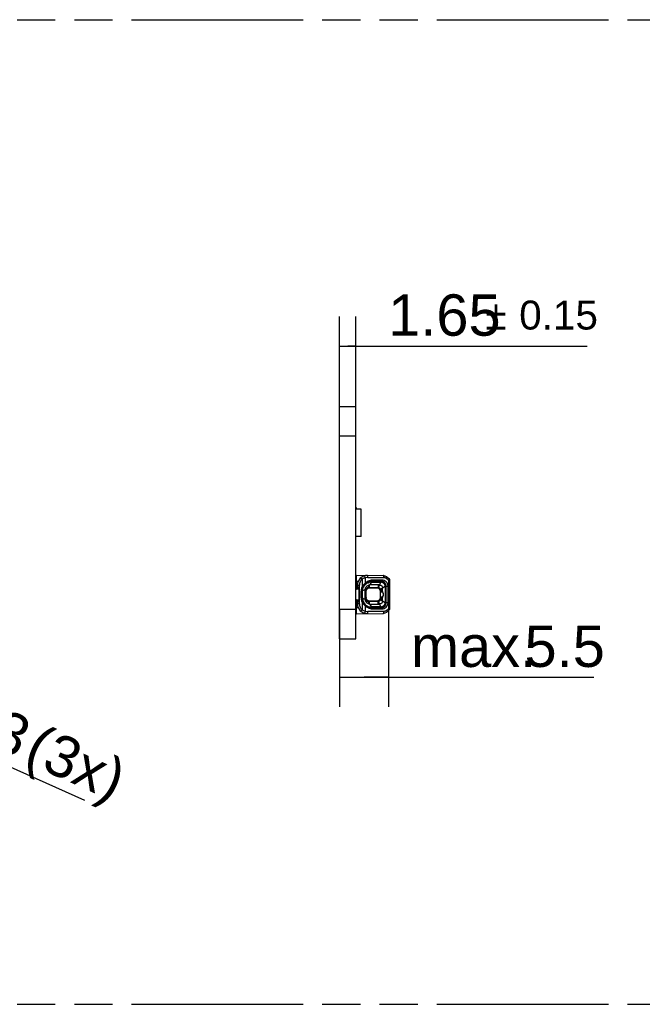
# Model space of a CAD drawing. Header units: millimetres. Extents: x 0 to 210, y 0 to 297.
# Tile 7 of 17: x 106 to 138, y 133 to 183. Entities that reach past the tile are written whole.
import ezdxf

# ---------------------------------------------------------------- set-up
doc = ezdxf.new("R2010")
doc.units = ezdxf.units.MM
doc.header["$LTSCALE"] = 19.36
doc.linetypes.add('PHANTOM', pattern=[0.8, 0.45, -0.05, 0.1, -0.05, 0.1, -0.05])
doc.layers.get('0').update_dxf_attribs({"linetype": 'CONTINUOUS'})
doc.layers.add('DEFAULT_3', color=7, linetype='PHANTOM')
doc.layers.add('Z_DIM_2D', color=7, linetype='CONTINUOUS')
doc.styles.add('TEXTSTYLE_3', font='helveticaneueltw1g-ltcn.otf')
doc.styles.add('TEXTSTYLE_4', font='gdt', dxfattribs={"width": 0.7})
doc.dimstyles.new('DIMSTYLE_3', dxfattribs={"dimtxt": 2.1, "dimasz": 3.5, "dimexe": 1.5, "dimexo": 0, "dimgap": 0.525, "dimtad": 1, "dimdec": 3, "dimlfac": 2, "dimdsep": 46, "dimtxsty": 'TEXTSTYLE_3', "dimblk": '_FILLED', "dimblk1": '_FILLED', "dimblk2": '_FILLED', "dimcen": 0.09, "dimclrt": 5, "dimadec": 3, "dimazin": 2, "dimtp": 0.1, "dimtm": 0.1, "dimtfac": 1, "dimtdec": 3, "dimtofl": 0, "dimtmove": 0, "dimatfit": 3, "dimldrblk": '_FILLED', "dimfxl": 0, "dimtolj": 1, "dimarcsym": 0})
doc.dimstyles.new('DIMSTYLE_5', dxfattribs={"dimtxt": 2.1, "dimasz": 3.5, "dimexe": 1.5, "dimexo": 0, "dimtad": 1, "dimdec": 3, "dimlfac": 2, "dimdsep": 46, "dimtxsty": 'TEXTSTYLE_3', "dimblk": '_FILLED', "dimblk1": '_FILLED', "dimblk2": '_FILLED', "dimcen": 0.09, "dimclrt": 5, "dimadec": 3, "dimazin": 2, "dimtp": 0.1, "dimtm": 0.1, "dimtfac": 1, "dimtdec": 3, "dimtofl": 0, "dimtmove": 0, "dimatfit": 1, "dimldrblk": '_FILLED', "dimfxl": 0, "dimtolj": 1, "dimarcsym": 0})
doc.dimstyles.new('DIMSTYLE_6', dxfattribs={"dimtxt": 2.1, "dimasz": 3.5, "dimexe": 1.5, "dimexo": 0, "dimgap": 0.525, "dimtad": 1, "dimdec": 3, "dimlfac": 2, "dimdsep": 46, "dimtxsty": 'TEXTSTYLE_3', "dimblk": '_FILLED', "dimblk1": '_FILLED', "dimblk2": '_FILLED', "dimcen": 0.09, "dimclrt": 5, "dimadec": 3, "dimazin": 2, "dimtol": 1, "dimtp": 0.15, "dimtm": 0.15, "dimtfac": 1, "dimtdec": 3, "dimtofl": 0, "dimtmove": 0, "dimatfit": 3, "dimldrblk": '_FILLED', "dimfxl": 0, "dimtolj": 1, "dimarcsym": 0})

# ---------------------------------------------------------------- blocks, each defined once
blk = doc.blocks.new('_OPEN')
at = {"color": 0, "linetype": 'ByBlock'}
for p, q in [((0, 0), (-1, 0.125)), ((-1, -0.125), (0, 0)), ((-1, 0), (0, 0))]:
    blk.add_line(p, q, dxfattribs=at)
blk = doc.blocks.new('*D11')
at = {"layer": 'Z_DIM_2D', "color": 2, "linetype": 'Continuous', "transparency": 16777216}
blk.add_line((89.255, 152.202), (109.694, 143.046), dxfattribs=at)
at = {"layer": 'Z_DIM_2D', "color": 2, "linetype": 'Continuous', "transparency": 16777216, "xscale": 3.5, "yscale": 3.5, "zscale": 3.5, "rotation": 155.8683021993}
blk.add_blockref('_OPEN', (89.255, 152.202), dxfattribs=at)
at = {"layer": 'Z_DIM_2D', "color": 5, "linetype": 'Continuous', "transparency": 16777216}
for s, style, p in [('n', 'TEXTSTYLE_4', (100.023, 147.953)), ('4.3', 'TEXTSTYLE_3', (102.578, 146.809)), (' (3x)', 'TEXTSTYLE_3', (105.796, 145.367))]:
    blk.add_text(s, height=2.1, rotation=-24.1317, dxfattribs=dict(at, style=style)).set_placement(p)
blk = doc.blocks.new('_FILLED')
at = {"color": 0, "linetype": 'ByBlock'}
blk.add_solid([(0, 0), (-1, 0.125), (-1, -0.125)], dxfattribs=at)
blk = doc.blocks.new('*D12')
at = {"layer": 'Z_DIM_2D', "color": 2, "linetype": 'Continuous', "transparency": 16777216}
for p, q in [((122.64, 163.041), (122.64, 167.606)), ((123.465, 163.041), (123.465, 167.606)), ((122.64, 166.106), (123.053, 166.106)), ((123.465, 166.106), (123.053, 166.106)), ((123.053, 166.106), (135.208, 166.106))]:
    blk.add_line(p, q, dxfattribs=at)
at = {"layer": 'Z_DIM_2D', "color": 5, "linetype": 'Continuous', "transparency": 16777216}
for s, height, style, p in [('1.65', 2.1, 'TEXTSTYLE_3', (125.101, 166.631)), ('`', 1.47, 'TEXTSTYLE_4', (130.037, 166.946)), ('0.15', 1.47, 'TEXTSTYLE_3', (131.752, 166.946))]:
    blk.add_text(s, height=height, dxfattribs=dict(at, style=style)).set_placement(p)
blk = doc.blocks.new('_NONE')
blk = doc.blocks.new('*D13')
at = {"layer": 'Z_DIM_2D', "color": 2, "linetype": 'Continuous', "transparency": 16777216}
for p, q in [((122.64, 152.741), (122.64, 147.786)), ((125.124, 152.784), (125.124, 147.786)), ((122.64, 149.286), (123.882, 149.286)), ((125.124, 149.286), (123.882, 149.286)), ((123.882, 149.286), (135.548, 149.286))]:
    blk.add_line(p, q, dxfattribs=at)
at = {"layer": 'Z_DIM_2D', "color": 5, "linetype": 'Continuous', "transparency": 16777216, "style": 'TEXTSTYLE_3'}
for s, p in [('5.5', (132.022, 149.811)), ('max. ', (126.255, 149.811))]:
    blk.add_text(s, height=2.1, dxfattribs=at).set_placement(p)

msp = doc.modelspace()

# ---------------------------------------------------------------- linework, layer by layer
at = {"color": 7, "linetype": 'Continuous'}
for p, q in [((122.64017, 151.24135), (122.64017, 163.04135)), ((122.64017, 163.04135), (123.46517, 163.04135)), ((123.46517, 151.24135), (123.46517, 163.04135)), ((122.64017, 161.54135), (123.46517, 161.54135)), ((123.47517, 157.9023), (123.46517, 157.9023)), ((123.72617, 157.82885), (123.46517, 157.82885)), ((123.47517, 157.9023), (123.47517, 157.82885)), ((123.72617, 156.42885), (123.72617, 157.82885)), ((123.72617, 156.42885), (123.46517, 156.42885)), ((123.49017, 154.09135), (123.46517, 154.09135)), ((123.49017, 154.46635), (124.84344, 154.45454)), ((123.49017, 153.75385), (123.49017, 154.46635)), ((123.93189, 154.02867), (123.94753, 154.06596)), ((124.74008, 154.17135), (124.29019, 154.17278)), ((124.72345, 154.16695), (124.29019, 154.16695)), ((124.79093, 154.22262), (124.33974, 154.22398)), ((125.19017, 152.78353), (125.19017, 154.1992)), ((123.54017, 153.80385), (123.46517, 153.72885)), ((123.51517, 153.77885), (123.61517, 153.77885)), ((123.54017, 153.96154), (123.54017, 153.84288)), ((123.62767, 153.84135), (123.54017, 153.84288)), ((123.61517, 153.80385), (123.54017, 153.80385)), ((123.61517, 153.80385), (123.61517, 153.17885)), ((123.62767, 153.84135), (123.62767, 153.14135)), ((123.73109, 153.31635), (123.73109, 153.66635)), ((123.78232, 153.66635), (123.78232, 153.31635)), ((123.78981, 153.66635), (123.78981, 153.31635)), ((123.98167, 153.63833), (123.96756, 153.73716)), ((123.98167, 153.34439), (123.98167, 153.63833)), ((124.09273, 153.84992), (124.18071, 153.83735)), ((124.18071, 153.83735), (124.49962, 153.83735)), ((124.69867, 153.63832), (124.69867, 153.34439)), ((124.99071, 153.08683), (124.99071, 153.89587)), ((124.99419, 153.06634), (124.99419, 153.91635)), ((125.09691, 153.06622), (125.09691, 153.91627)), ((123.46517, 153.25385), (123.54017, 153.17885)), ((123.49017, 152.51635), (123.49017, 153.22885)), ((123.61517, 153.20385), (123.51517, 153.20385)), ((123.54017, 153.17885), (123.61517, 153.17885)), ((123.54017, 153.13983), (123.62767, 153.14135)), ((123.54017, 153.13983), (123.54017, 153.02117)), ((124.49963, 153.14535), (124.18069, 153.14535)), ((125.09691, 153.06622), (124.99409, 153.06632)), ((122.64017, 152.74135), (123.46517, 152.74135)), ((123.46517, 152.89135), (123.49017, 152.89135)), ((123.49017, 152.51635), (124.84344, 152.52816)), ((123.94734, 152.91639), (123.93168, 152.95376)), ((124.29018, 152.81576), (124.72345, 152.81576)), ((124.29019, 152.80991), (124.34028, 152.75874)), ((124.29024, 152.80993), (124.74, 152.81136)), ((124.34028, 152.75874), (124.79117, 152.76009)), ((124.79117, 152.76009), (124.74005, 152.81139)), ((122.64017, 151.24135), (123.46517, 151.24135))]:
    msp.add_line(p, q, dxfattribs=at)
at = {"color": 9, "linetype": 'Continuous'}
for p, q in [((123.49017, 154.05385), (123.46517, 154.05385)), ((123.49017, 154.16634), (123.58368, 154.16553)), ((123.77794, 154.26358), (123.77813, 153.88856)), ((123.94853, 154.06496), (123.94853, 154.34122)), ((124.07785, 154.36152), (124.87677, 154.35455)), ((124.25889, 154.12291), (124.15378, 153.97692)), ((124.25518, 154.13519), (124.25889, 154.12291)), ((124.29019, 154.17278), (124.29017, 154.12456)), ((124.29017, 154.12456), (124.72345, 154.12456)), ((124.33974, 154.22398), (124.29018, 154.17279)), ((124.66278, 153.97284), (124.72345, 154.12456)), ((124.72345, 154.16695), (124.72345, 154.12456)), ((124.74016, 154.16697), (124.74008, 154.17135)), ((124.74009, 154.17132), (124.79093, 154.22262)), ((124.7558, 154.16649), (124.74016, 154.16697)), ((125.12437, 154.1992), (125.19017, 154.1992)), ((125.12437, 154.1992), (125.12437, 152.78354)), ((123.54017, 153.96154), (123.64017, 153.96154)), ((123.64017, 153.02118), (123.64017, 153.96154)), ((123.73109, 153.66635), (123.80658, 153.66635)), ((123.80658, 153.66636), (123.80675, 153.67459)), ((123.80658, 153.31636), (123.80658, 153.66636)), ((123.91738, 153.72996), (123.80669, 153.67461)), ((123.91738, 153.72996), (123.91738, 153.25278)), ((123.96756, 153.24734), (123.96756, 153.73716)), ((124.15377, 153.84986), (124.15379, 153.97692)), ((124.15377, 153.84986), (124.58718, 153.84986)), ((124.58719, 153.97692), (124.15378, 153.97692)), ((124.49962, 153.83735), (124.58718, 153.84986)), ((124.58719, 153.97692), (124.58718, 153.84986)), ((124.71158, 153.72868), (124.69867, 153.63832)), ((124.81703, 153.72869), (124.71158, 153.72868)), ((124.71158, 153.72868), (124.71158, 153.70141)), ((124.95552, 153.89588), (124.81212, 153.81114)), ((124.81703, 153.64234), (124.81703, 153.72868)), ((124.99071, 153.89588), (124.95552, 153.89588)), ((124.95552, 153.89588), (124.95552, 153.08683)), ((124.9941, 153.91635), (125.09691, 153.91627)), ((123.64017, 153.02117), (123.54017, 153.02117)), ((123.73109, 153.31635), (123.80658, 153.31635)), ((123.77821, 153.09438), (123.77781, 152.71923)), ((123.80669, 153.30809), (123.91738, 153.25278)), ((124.18069, 153.14535), (124.0927, 153.13279)), ((124.58718, 153.13285), (124.15378, 153.13285)), ((124.15378, 153.00579), (124.15378, 153.13285)), ((124.15378, 153.00579), (124.58719, 153.00579)), ((124.15378, 153.00579), (124.25889, 152.8598)), ((124.58718, 153.13285), (124.49963, 153.14535)), ((124.58719, 153.00579), (124.58718, 153.13285)), ((124.72345, 152.85815), (124.66278, 153.00986)), ((124.69867, 153.34439), (124.71158, 153.25404)), ((124.71158, 153.2813), (124.71158, 153.25404)), ((124.71158, 153.25404), (124.81703, 153.25403)), ((124.81212, 153.17156), (124.95552, 153.08683)), ((124.81703, 153.25403), (124.81703, 153.34037)), ((124.95552, 153.08683), (124.99071, 153.08683)), ((123.46517, 152.92885), (123.49017, 152.92885)), ((123.58368, 152.81718), (123.49017, 152.81637)), ((123.77781, 152.71923), (123.71204, 152.6439)), ((123.71334, 152.64535), (123.71204, 152.6439)), ((123.94854, 152.64147), (123.94854, 152.91781)), ((124.87677, 152.62816), (124.07786, 152.62119)), ((124.2552, 152.8476), (124.25889, 152.8598)), ((124.72345, 152.85815), (124.29017, 152.85815)), ((124.29017, 152.85815), (124.29018, 152.81576)), ((124.29024, 152.80993), (124.29018, 152.81576)), ((124.72345, 152.85815), (124.72345, 152.8163)), ((124.74, 152.81136), (124.74016, 152.81531)), ((124.74016, 152.81531), (124.74017, 152.81574)), ((124.75699, 152.8163), (124.74017, 152.81574)), ((125.19017, 152.78354), (125.12437, 152.78354))]:
    msp.add_line(p, q, dxfattribs=at)
at = {"color": 7, "linetype": 'Continuous'}
for points in [[(124.86671, 154.45153), (124.86559, 154.45181), (124.86269, 154.45247), (124.85977, 154.45304), (124.85711, 154.45348)], [(124.85709, 152.52923), (124.85945, 152.52961), (124.86203, 152.5301), (124.86461, 152.53066), (124.86672, 152.53118)]]:
    msp.add_lwpolyline(points, dxfattribs=at)
for centre, radius, start, end in [((124.04017, 153.96154), 0.5, 89.500988, 180), ((124.29056, 153.66622), 0.50074, 96.029955, 178.393429), ((124.28774, 153.66742), 0.5052, 89.802209, 156.447751), ((124.73922, 153.91638), 0.25497, 359.993039, 89.806158), ((124.74029, 153.91649), 0.25047, 18.416368, 86.430243), ((124.84257, 154.35455), 0.1, 76.846207, 89.500662), ((124.74017, 153.91635), 0.55, 38.940325, 76.846765), ((124.94017, 154.31947), 0.1, 10.597848, 63.612109), ((125.09017, 154.1992), 0.1, 359.999952, 38.941406), ((124.29017, 153.66635), 0.55909, 156.54107, 179.999992), ((132.37935, 173.60678), 21.51166, 246.430507, 246.566888), ((124.29017, 153.66635), 0.50785, 156.446415, 179.999988), ((124.04017, 153.02117), 0.5, 180, 270.498597), ((124.29017, 153.31635), 0.55908, 180.000003, 203.44039), ((129.39655, 140.28569), 13.98565, 113.478561, 113.688241), ((124.29017, 153.31635), 0.50787, 179.999896, 203.546474), ((124.29055, 153.31648), 0.50072, 181.605663, 263.967269), ((124.28782, 153.31534), 0.5053, 203.547664, 270.198681), ((148.78695, 149.68649), 25.07354, 171.611365, 171.835449), ((124.73923, 153.06633), 0.25496, 270.173899, 0.002237), ((124.29035, 153.31636), 0.5006, 265.290141, 269.979703), ((124.74029, 153.06621), 0.25047, 273.842962, 341.369462), ((124.84257, 152.62816), 0.1, 270.495278, 283.152562), ((124.74017, 153.06635), 0.55, 283.153459, 321.057747), ((124.94017, 152.66324), 0.1, 317.333439, 322.989048), ((125.09017, 152.78351), 0.1, 321.0692, 0.008186)]:
    msp.add_arc(centre, radius, start, end, dxfattribs=at)
at = {"color": 9, "linetype": 'Continuous'}
for centre, radius, start, end in [((124.04017, 153.96154), 0.4, 130.963916, 180), ((124.24209, 153.69466), 0.42857, 87.753933, 103.263271), ((124.29008, 153.67156), 0.49539, 89.98661, 96.024914), ((124.29, 153.8291), 0.29545, 95.035533, 96.044244), ((124.29019, 153.82682), 0.29774, 90.0032, 95.0334), ((124.7229, 160.99927), 6.83232, 270.004612, 270.144742), ((124.67377, 153.67336), 0.45393, 78.151642, 83.716259), ((124.67277, 153.66755), 0.45982, 77.030437, 78.178352), ((124.58587, 154.3568), 0.29092, 359.557914, 1.531683), ((124.64975, 154.38793), 0.22947, 351.63657, 355.858619), ((124.77589, 153.92177), 0.44438, 66.552973, 76.877968), ((124.77313, 153.91608), 0.4507, 59.636106, 66.518596), ((124.77036, 153.91124), 0.45628, 56.356328, 59.643895), ((124.76931, 153.90842), 0.4592, 47.78254, 56.441946), ((124.77929, 153.92026), 0.44373, 41.489205, 47.710324), ((124.78578, 153.92607), 0.43502, 38.891172, 41.481787), ((124.28438, 153.66635), 0.49457, 178.405369, 179.999582), ((124.24794, 153.68097), 0.4413, 173.101733, 180.825713), ((124.1523, 182.06155), 28.21169, 269.879027, 270.002989), ((124.58735, 153.27744), 0.69949, 83.809804, 90.013344), ((124.12333, 153.72874), 0.6937, 359.995245, 6.821687), ((124.49523, 153.82132), 0.46644, 15.076061, 18.156603), ((124.53518, 153.83162), 0.4252, 8.692173, 15.135486), ((124.73881, 153.91628), 0.25194, 0.015435, 18.416368), ((131.33247, 153.89333), 6.34177, 179.792017, 179.976998), ((124.04017, 153.02117), 0.4, 179.999142, 229.012252), ((124.28928, 153.31643), 0.49947, 180.008119, 181.605663), ((123.83392, 153.15112), 0.15931, 99.838081, 101.651787), ((124.10288, 153.3164), 0.2963, 180.006637, 181.606893), ((124.25103, 153.30176), 0.4443, 179.184506, 187.309351), ((124.15382, 123.56465), 29.5682, 90.000072, 90.118422), ((124.58748, 153.70321), 0.69743, 269.976669, 276.198305), ((124.11689, 153.25435), 0.70014, 353.209563, 359.974256), ((124.5019, 153.15913), 0.4594, 341.85234, 343.452402), ((124.51758, 153.15489), 0.44316, 343.400034, 351.164991), ((124.73878, 153.06643), 0.25196, 341.369462, 359.978612), ((130.78552, 153.08827), 5.79481, 180.014263, 180.216856), ((124.24227, 153.28328), 0.42378, 258.267013, 265.817514), ((124.24194, 153.27874), 0.41923, 265.817053, 271.092735), ((124.29035, 153.31637), 0.50061, 263.967269, 265.290141), ((124.24198, 153.27363), 0.41412, 271.100748, 272.340059), ((124.29056, 153.1664), 0.30824, 264.102541, 269.923245), ((124.67489, 153.29942), 0.44394, 276.27981, 277.376549), ((124.7229, 145.98537), 6.83039, 89.855168, 89.995394), ((124.67209, 153.3188), 0.46352, 277.412777, 282.950665), ((124.77503, 153.06367), 0.44723, 283.148939, 293.419934), ((124.52611, 152.60001), 0.35178, 1.76865, 4.588781), ((124.71835, 152.57861), 0.16393, 357.680466, 0.248159), ((124.77346, 153.06594), 0.44994, 293.488364, 300.282877), ((124.76746, 153.07637), 0.46198, 300.272564, 303.613187), ((124.76981, 153.07349), 0.45828, 303.567619, 312.230858), ((124.7792, 153.06236), 0.44373, 312.299745, 318.528073), ((124.78415, 153.05792), 0.43708, 318.534285, 321.114706)]:
    msp.add_arc(centre, radius, start, end, dxfattribs=at)
at = {"color": 7, "linetype": 'Continuous'}
for centre, major_axis, start_param, end_param in [((123.42552, 153.96635), (0.125, 0), 1.02723135, 1.24803086), ((123.42552, 153.01635), (0, 0.125), -2.81882719, -2.59802768)]:
    msp.add_ellipse(centre, major_axis=major_axis, ratio=1, start_param=start_param, end_param=end_param, dxfattribs=at)
at = {"color": 9, "linetype": 'Continuous'}
for points, knots in [([(123.71205, 154.33881), (123.71253, 154.33923), (123.71343, 154.33677), (123.71515, 154.33558), (123.71843, 154.33146), (123.72394, 154.32549), (123.73202, 154.31613), (123.74187, 154.30492), (123.75738, 154.28715), (123.76956, 154.2732), (123.77794, 154.26358)], [0, 0, 0, 0, 0.01928193, 0.04310276, 0.07613376, 0.16862333, 0.29290041, 0.44435798, 0.61730949, 1, 1, 1, 1]), ([(123.9486, 154.34124), (123.9338, 154.33737), (123.87392, 154.31885), (123.81701, 154.29037), (123.77794, 154.26358)], [0, 0, 0, 0, 0.2441351, 1, 1, 1, 1]), ([(123.80984, 153.73398), (123.82041, 153.82147), (123.89628, 153.99384), (124.05816, 154.09152), (124.14377, 154.11181)], [0, 0, 0, 0, 0.50043187, 1, 1, 1, 1]), ([(123.9486, 154.34124), (123.94171, 154.36484), (123.92854, 154.39672), (123.90555, 154.42781), (123.8922, 154.43674), (123.88659, 154.43675)], [0, 0, 0, 0, 0.62792691, 0.85661287, 1, 1, 1, 1]), ([(124.07785, 154.36152), (124.07795, 154.37428), (124.07674, 154.39815), (124.07, 154.42957), (124.06129, 154.45203), (124.04957, 154.46148), (124.04453, 154.46152)], [0, 0, 0, 0, 0.34535409, 0.64475793, 0.8637672, 1, 1, 1, 1]), ([(124.23808, 154.16421), (124.24173, 154.16435), (124.24928, 154.152), (124.25274, 154.1426), (124.25518, 154.13519)], [0, 0, 0, 0, 0.31886283, 1, 1, 1, 1]), ([(124.77596, 154.11563), (124.77255, 154.12692), (124.76573, 154.14494), (124.75346, 154.16174), (124.74659, 154.16522)], [0, 0, 0, 0, 0.60470564, 1, 1, 1, 1]), ([(124.84344, 154.45454), (124.85052, 154.45449), (124.86599, 154.43643), (124.86993, 154.41806), (124.87235, 154.40572)], [0, 0, 0, 0, 0.3605356, 1, 1, 1, 1]), ([(124.85529, 154.45372), (124.85737, 154.45352), (124.86225, 154.44982), (124.87258, 154.43794), (124.87532, 154.42349), (124.87697, 154.41346)], [0, 0, 0, 0, 0.13153637, 0.35869449, 1, 1, 1, 1]), ([(124.87677, 154.35455), (124.88121, 154.37605), (124.88452, 154.40258), (124.87975, 154.43172), (124.87692, 154.44017), (124.87395, 154.44566), (124.87112, 154.44784), (124.86967, 154.4508), (124.86773, 154.45126), (124.86668, 154.45154)], [0, 0, 0, 0, 0.64565583, 0.7664233, 0.86503317, 0.90747233, 0.94711682, 0.96820268, 1, 1, 1, 1]), ([(124.87235, 154.40572), (124.87298, 154.40251), (124.8753, 154.3889), (124.8764, 154.3751), (124.87668, 154.36457)], [0, 0, 0, 0, 0.23683553, 1, 1, 1, 1]), ([(124.87697, 154.41346), (124.8775, 154.41025), (124.87933, 154.3963), (124.87939, 154.38214), (124.87862, 154.37136)], [0, 0, 0, 0, 0.23118614, 1, 1, 1, 1]), ([(125.02316, 154.29109), (125.03306, 154.30795), (125.04485, 154.33206), (125.05064, 154.36095), (125.04755, 154.37246), (125.04438, 154.37457)], [0, 0, 0, 0, 0.65425879, 0.87258915, 1, 1, 1, 1]), ([(125.16795, 154.26205), (125.17119, 154.25804), (125.16226, 154.23885), (125.15285, 154.22828), (125.14531, 154.22004)], [0, 0, 0, 0, 0.31563973, 1, 1, 1, 1]), ([(123.80669, 153.67461), (123.80307, 153.67525), (123.79772, 153.67645), (123.79203, 153.67796), (123.79057, 153.67924)], [0, 0, 0, 0, 0.65444807, 1, 1, 1, 1]), ([(124.12951, 153.96868), (124.07701, 153.95294), (123.97747, 153.89162), (123.92586, 153.78529), (123.91736, 153.72996)], [0, 0, 0, 0, 0.49476228, 1, 1, 1, 1]), ([(123.91738, 153.72996), (123.92435, 153.73049), (123.93638, 153.73156), (123.9521, 153.73307), (123.96133, 153.73502), (123.96674, 153.73592), (123.96756, 153.73716)], [0, 0, 0, 0, 0.41216155, 0.7172146, 0.91271974, 1, 1, 1, 1]), ([(123.96756, 153.73716), (123.96727, 153.75464), (123.97363, 153.79124), (124.01738, 153.84078), (124.06551, 153.85056), (124.09273, 153.8499)], [0, 0, 0, 0, 0.27835883, 0.56630948, 1, 1, 1, 1]), ([(124.09272, 153.8499), (124.09706, 153.85072), (124.10565, 153.86263), (124.11367, 153.8859), (124.12249, 153.92325), (124.12714, 153.95217), (124.1295, 153.96868)], [0, 0, 0, 0, 0.10449518, 0.30325581, 0.60522394, 1, 1, 1, 1]), ([(124.70977, 153.74266), (124.70625, 153.76881), (124.68121, 153.82172), (124.6275, 153.84503), (124.60035, 153.84818)], [0, 0, 0, 0, 0.491132, 1, 1, 1, 1]), ([(124.60046, 153.84925), (124.60603, 153.85), (124.61847, 153.86119), (124.64107, 153.90177), (124.65393, 153.94213), (124.66278, 153.97284)], [0, 0, 0, 0, 0.11905764, 0.32216609, 1, 1, 1, 1]), ([(124.66278, 153.97283), (124.68331, 153.9729), (124.7249, 153.9645), (124.77655, 153.9279), (124.80882, 153.8735), (124.81371, 153.83152), (124.8121, 153.81114)], [0, 0, 0, 0, 0.25045238, 0.50069015, 0.75063904, 1, 1, 1, 1]), ([(124.71158, 153.70141), (124.70578, 153.63158), (124.70171, 153.49136), (124.70578, 153.35113), (124.71158, 153.2813)], [0, 0, 0, 0, 0.49999215, 1, 1, 1, 1]), ([(124.73155, 153.33925), (124.71282, 153.3871), (124.70229, 153.46368), (124.70837, 153.55044), (124.71578, 153.59439), (124.7243, 153.62127), (124.72879, 153.6367), (124.73155, 153.64346)], [0, 0, 0, 0, 0.4984362, 0.72659338, 0.84446406, 0.92915346, 1, 1, 1, 1]), ([(124.81212, 153.81114), (124.78645, 153.80147), (124.75258, 153.78732), (124.71924, 153.76189), (124.71131, 153.74856), (124.71082, 153.74278)], [0, 0, 0, 0, 0.65474174, 0.86170648, 1, 1, 1, 1]), ([(124.81703, 153.64234), (124.80461, 153.65732), (124.78147, 153.68093), (124.75082, 153.70333), (124.73101, 153.71085), (124.72093, 153.71193), (124.71349, 153.70831), (124.71184, 153.70365), (124.71158, 153.70141)], [0, 0, 0, 0, 0.43147193, 0.73108804, 0.82999079, 0.89945347, 0.94998541, 1, 1, 1, 1]), ([(124.81019, 153.60069), (124.8019, 153.61224), (124.78539, 153.63021), (124.76152, 153.64603), (124.74197, 153.65366), (124.7333, 153.64685), (124.73155, 153.64346)], [0, 0, 0, 0, 0.4283039, 0.71529137, 0.88528824, 1, 1, 1, 1]), ([(124.81703, 153.64234), (124.81529, 153.6388), (124.8098, 153.62575), (124.80789, 153.61069), (124.8102, 153.60069)], [0, 0, 0, 0, 0.27754243, 1, 1, 1, 1]), ([(124.81019, 153.60069), (124.82049, 153.58726), (124.84043, 153.55289), (124.85113, 153.49129), (124.84058, 153.42954), (124.82031, 153.39557), (124.81019, 153.38202)], [0, 0, 0, 0, 0.21684748, 0.50080221, 0.78336369, 1, 1, 1, 1]), ([(124.81703, 153.34037), (124.82992, 153.36156), (124.84848, 153.39603), (124.86161, 153.44818), (124.86448, 153.50556), (124.85595, 153.57391), (124.83168, 153.62265), (124.81703, 153.64234)], [0, 0, 0, 0, 0.23258132, 0.36325449, 0.50082758, 0.76983725, 1, 1, 1, 1]), ([(124.93846, 153.96667), (124.94109, 153.96557), (124.95076, 153.96129), (124.96005, 153.95607), (124.96635, 153.95159)], [0, 0, 0, 0, 0.26953719, 1, 1, 1, 1]), ([(124.96635, 153.95159), (124.96995, 153.94903), (124.98113, 153.94012), (124.99053, 153.92646), (124.99075, 153.91635)], [0, 0, 0, 0, 0.30430961, 1, 1, 1, 1]), ([(123.79002, 153.30259), (123.79015, 153.30385), (123.79536, 153.30558), (123.79882, 153.30654), (123.80174, 153.30715)], [0, 0, 0, 0, 0.29901522, 1, 1, 1, 1]), ([(123.81034, 153.24524), (123.82171, 153.15645), (123.90097, 152.98159), (124.06851, 152.88655), (124.15609, 152.86835)], [0, 0, 0, 0, 0.5001638, 1, 1, 1, 1]), ([(123.91736, 153.25278), (123.92577, 153.19744), (123.9775, 153.09114), (124.07696, 153.02976), (124.12946, 153.01404)], [0, 0, 0, 0, 0.50528995, 1, 1, 1, 1]), ([(123.96756, 153.24734), (123.96636, 153.24671), (123.96135, 153.24796), (123.95196, 153.24885), (123.93644, 153.25124), (123.92435, 153.25216), (123.91738, 153.25278)], [0, 0, 0, 0, 0.08049556, 0.27632424, 0.58432338, 1, 1, 1, 1]), ([(123.96866, 153.24734), (123.96832, 153.2298), (123.97342, 153.19316), (124.00763, 153.15222), (124.05172, 153.13638), (124.07948, 153.13379), (124.09271, 153.13397)], [0, 0, 0, 0, 0.27705613, 0.56260211, 0.79111665, 1, 1, 1, 1]), ([(124.12945, 153.01404), (124.12708, 153.03054), (124.12245, 153.05947), (124.11363, 153.09681), (124.10562, 153.12008), (124.09703, 153.13199), (124.09269, 153.13281)], [0, 0, 0, 0, 0.39477526, 0.69673963, 0.89549839, 1, 1, 1, 1]), ([(124.60035, 153.13453), (124.6275, 153.13768), (124.6812, 153.16098), (124.70625, 153.2139), (124.70977, 153.24005)], [0, 0, 0, 0, 0.50885301, 1, 1, 1, 1]), ([(124.66278, 153.00984), (124.65393, 153.04056), (124.64107, 153.08093), (124.61847, 153.12151), (124.60603, 153.13271), (124.60047, 153.13346)], [0, 0, 0, 0, 0.67784226, 0.88095114, 1, 1, 1, 1]), ([(124.8121, 153.17156), (124.81369, 153.15118), (124.80874, 153.10921), (124.77649, 153.05483), (124.7249, 153.01815), (124.6833, 153.00977), (124.66277, 153.00988)], [0, 0, 0, 0, 0.24938619, 0.49934445, 0.74957527, 1, 1, 1, 1]), ([(124.71082, 153.23992), (124.71131, 153.23415), (124.71925, 153.22082), (124.75259, 153.19539), (124.78646, 153.18124), (124.81214, 153.17156)], [0, 0, 0, 0, 0.13828958, 0.34525544, 1, 1, 1, 1]), ([(124.71158, 153.2813), (124.71184, 153.27907), (124.7135, 153.27443), (124.72093, 153.27084), (124.73101, 153.27191), (124.75082, 153.27942), (124.78146, 153.3018), (124.80463, 153.32537), (124.81703, 153.34037)], [0, 0, 0, 0, 0.04977394, 0.10029097, 0.16979065, 0.26873316, 0.56840306, 1, 1, 1, 1]), ([(124.81019, 153.38202), (124.80185, 153.37051), (124.78563, 153.35286), (124.76302, 153.33737), (124.7486, 153.33213), (124.74078, 153.33125), (124.73449, 153.33379), (124.73231, 153.33737), (124.73155, 153.33925)], [0, 0, 0, 0, 0.4247984, 0.70949266, 0.80798593, 0.88164295, 0.93963296, 1, 1, 1, 1]), ([(124.8102, 153.38201), (124.80948, 153.37889), (124.80782, 153.36465), (124.81216, 153.35026), (124.81703, 153.34037)], [0, 0, 0, 0, 0.22532782, 1, 1, 1, 1]), ([(124.97652, 153.03947), (124.97497, 153.03798), (124.96789, 153.03174), (124.95987, 153.02662), (124.95347, 153.02316)], [0, 0, 0, 0, 0.22811117, 1, 1, 1, 1]), ([(124.99075, 153.06635), (124.9907, 153.06407), (124.98903, 153.05377), (124.9823, 153.04503), (124.97652, 153.03947)], [0, 0, 0, 0, 0.22167278, 1, 1, 1, 1]), ([(123.77781, 152.71923), (123.79093, 152.71012), (123.84416, 152.67682), (123.90336, 152.65344), (123.94856, 152.64147)], [0, 0, 0, 0, 0.25460148, 1, 1, 1, 1]), ([(123.94856, 152.64147), (123.94168, 152.61787), (123.92852, 152.586), (123.90556, 152.55491), (123.89224, 152.54596), (123.88662, 152.54594)], [0, 0, 0, 0, 0.62788706, 0.85659264, 1, 1, 1, 1]), ([(124.04452, 152.52119), (124.04956, 152.52123), (124.06128, 152.53067), (124.07, 152.55313), (124.07675, 152.58456), (124.07796, 152.60843), (124.07786, 152.62119)], [0, 0, 0, 0, 0.13622461, 0.35524359, 0.65465091, 1, 1, 1, 1]), ([(124.23807, 152.8185), (124.24173, 152.81836), (124.24929, 152.83075), (124.25276, 152.84017), (124.2552, 152.8476)], [0, 0, 0, 0, 0.31876618, 1, 1, 1, 1]), ([(124.74017, 152.81574), (124.74643, 152.81593), (124.76066, 152.82816), (124.76716, 152.84286), (124.77088, 152.85233)], [0, 0, 0, 0, 0.38125894, 1, 1, 1, 1]), ([(124.87677, 152.62816), (124.87695, 152.60491), (124.87373, 152.57286), (124.86075, 152.53905), (124.84991, 152.52892), (124.84485, 152.52826)], [0, 0, 0, 0, 0.63785073, 0.85978497, 1, 1, 1, 1]), ([(124.85398, 152.52884), (124.85743, 152.52938), (124.86474, 152.53271), (124.87035, 152.54467), (124.87481, 152.55969), (124.87646, 152.57158), (124.87702, 152.57815)], [0, 0, 0, 0, 0.1811769, 0.38282454, 0.65826272, 1, 1, 1, 1]), ([(124.8667, 152.53118), (124.86875, 152.53172), (124.87142, 152.53487), (124.87526, 152.53881), (124.88003, 152.55115), (124.88175, 152.56242), (124.88214, 152.57197)], [0, 0, 0, 0, 0.13986803, 0.25194471, 0.36710059, 1, 1, 1, 1]), ([(124.88228, 152.57932), (124.88226, 152.58351), (124.88157, 152.60155), (124.87877, 152.61949), (124.8757, 152.633)], [0, 0, 0, 0, 0.2322587, 1, 1, 1, 1]), ([(124.87702, 152.57815), (124.87724, 152.58072), (124.87796, 152.59161), (124.87799, 152.60255), (124.87773, 152.61087)], [0, 0, 0, 0, 0.23673989, 1, 1, 1, 1]), ([(125.02321, 152.69164), (125.0332, 152.67464), (125.04501, 152.65048), (125.05073, 152.62151), (125.04755, 152.61025), (125.04445, 152.60818)], [0, 0, 0, 0, 0.65960721, 0.8750663, 1, 1, 1, 1]), ([(125.12437, 152.78354), (125.13306, 152.77559), (125.14777, 152.76075), (125.16108, 152.7443), (125.16536, 152.73623)], [0, 0, 0, 0, 0.56304657, 1, 1, 1, 1]), ([(125.16536, 152.73623), (125.16625, 152.73455), (125.16841, 152.72997), (125.17012, 152.72338), (125.16795, 152.7207)], [0, 0, 0, 0, 0.35555428, 1, 1, 1, 1])]:
    msp.add_open_spline(points, degree=3, knots=knots, dxfattribs=at)
at = {"color": 7, "linetype": 'Continuous'}
for points, knots in [([(123.94846, 154.06491), (123.9318, 154.05352), (123.89858, 154.02986), (123.85373, 153.98758), (123.81327, 153.94047), (123.78899, 153.90667), (123.77813, 153.88897)], [0, 0, 0, 0, 0.24540161, 0.49509541, 0.74746265, 1, 1, 1, 1]), ([(124.33977, 154.2237), (124.26863, 154.22373), (124.12409, 154.19581), (123.99993, 154.11576), (123.94853, 154.06496)], [0, 0, 0, 0, 0.4960695, 1, 1, 1, 1]), ([(125.0974, 153.91573), (125.09704, 153.95669), (125.08007, 154.03861), (125.01063, 154.14113), (124.90806, 154.2062), (124.82965, 154.22178), (124.79089, 154.22303)], [0, 0, 0, 0, 0.25701603, 0.50973998, 0.75664182, 1, 1, 1, 1]), ([(123.9826, 153.63832), (123.98291, 153.66411), (123.9941, 153.71562), (124.03565, 153.78339), (124.10344, 153.82491), (124.15493, 153.83612), (124.18072, 153.83642)], [0, 0, 0, 0, 0.25028086, 0.50001527, 0.74977271, 1, 1, 1, 1]), ([(124.49518, 153.83735), (124.54734, 153.83671), (124.65808, 153.79664), (124.69802, 153.68589), (124.69867, 153.63373)], [0, 0, 0, 0, 0.50000386, 1, 1, 1, 1]), ([(123.77821, 153.09388), (123.78915, 153.07624), (123.81376, 153.04265), (123.85394, 152.99534), (123.89838, 152.95254), (123.93189, 152.92927), (123.94851, 152.91783)], [0, 0, 0, 0, 0.25247242, 0.50502221, 0.75461748, 1, 1, 1, 1]), ([(124.18069, 153.14631), (124.15491, 153.14663), (124.10344, 153.15788), (124.03562, 153.19932), (123.99411, 153.26712), (123.98293, 153.31861), (123.98264, 153.34439)], [0, 0, 0, 0, 0.25028522, 0.50003467, 0.74976315, 1, 1, 1, 1]), ([(124.69867, 153.34883), (124.69802, 153.29667), (124.65794, 153.18593), (124.5472, 153.14601), (124.49504, 153.14535)], [0, 0, 0, 0, 0.50000333, 1, 1, 1, 1]), ([(124.79113, 152.75955), (124.82975, 152.76021), (124.90804, 152.77585), (125.01012, 152.84099), (125.0787, 152.94365), (125.09611, 153.02492), (125.0974, 153.06573)], [0, 0, 0, 0, 0.24318159, 0.49016826, 0.74296829, 1, 1, 1, 1]), ([(123.94854, 152.91781), (123.99996, 152.86688), (124.12411, 152.7864), (124.26909, 152.75874), (124.34032, 152.75924)], [0, 0, 0, 0, 0.50400807, 1, 1, 1, 1])]:
    msp.add_open_spline(points, degree=3, knots=knots, dxfattribs=at)
at = {"color": 9, "linetype": 'Continuous'}
for points in [[(123.88659, 154.43674), (123.8854, 154.43674), (123.88419, 154.43656), (123.88307, 154.43619)], [(124.07785, 154.36152), (124.03422, 154.36192), (123.98996, 154.35493), (123.94853, 154.34122)], [(124.74659, 154.16522), (124.74461, 154.16623), (124.74239, 154.1669), (124.74017, 154.16697)], [(124.77597, 154.11563), (124.82185, 154.10501), (124.8662, 154.07803), (124.89655, 154.04202)], [(124.89655, 154.04202), (124.91507, 154.02004), (124.92955, 153.99399), (124.93846, 153.96667)], [(125.14531, 154.22004), (125.13866, 154.21278), (125.13164, 154.20584), (125.12437, 154.19919)], [(124.12951, 153.96868), (124.1377, 153.97113), (124.14577, 153.97397), (124.15378, 153.97693)], [(124.60035, 153.84818), (124.59598, 153.84869), (124.59156, 153.8489), (124.58716, 153.84889)], [(124.71063, 153.72867), (124.71064, 153.73334), (124.71039, 153.73803), (124.70977, 153.74266)], [(124.71158, 153.70141), (124.71168, 153.68098), (124.71912, 153.65967), (124.73156, 153.64347)], [(124.15378, 153.00579), (124.14575, 153.00874), (124.13766, 153.01158), (124.12946, 153.01404)], [(124.58717, 153.13382), (124.59157, 153.13381), (124.59598, 153.13402), (124.60035, 153.13453)], [(124.70977, 153.24005), (124.71039, 153.24468), (124.71064, 153.24938), (124.71063, 153.25405)], [(124.71158, 153.2813), (124.71167, 153.30173), (124.71911, 153.32304), (124.73155, 153.33925)], [(124.93846, 153.01604), (124.92955, 152.98871), (124.91507, 152.96266), (124.89655, 152.94068)], [(124.95347, 153.02316), (124.9486, 153.02052), (124.94357, 153.01816), (124.93846, 153.01604)], [(123.88662, 152.54594), (123.88543, 152.54594), (123.88421, 152.54612), (123.88308, 152.54649)], [(123.94854, 152.64147), (123.98997, 152.62778), (124.03423, 152.62079), (124.07786, 152.62119)], [(124.77088, 152.85233), (124.77278, 152.85717), (124.77446, 152.8621), (124.77596, 152.86708)], [(124.89655, 152.94068), (124.8662, 152.90468), (124.82185, 152.8777), (124.77597, 152.86708)]]:
    msp.add_open_spline(points, degree=3, dxfattribs=at)
at = {"layer": 'DEFAULT_3', "color": 91, "linetype": 'PHANTOM', "true_color": 0x80ff80}
for p, q in [((50.12864, 182.68), (150.12864, 182.68)), ((50.12864, 132.68), (150.12864, 132.68))]:
    msp.add_line(p, q, dxfattribs=at)

# ---------------------------------------------------------------- dimensions: what is measured, and where the dimension line sits
at = {"layer": 'Z_DIM_2D', "color": 2, "linetype": 'Continuous'}
dim = msp.add_linear_dim(base=(123.46517, 166.10647), p1=(122.64017, 163.04135), p2=(123.46517, 163.04135), dimstyle='DIMSTYLE_6', override={"dimblk1": 'NONE', "dimblk2": 'NONE', "dimsah": 1}, dxfattribs=at)
dim.commit()
dim.dimension.update_dxf_attribs({"geometry": '*D12', "text_midpoint": (130.15413, 166.10647), "dimtype": 160})
dim = msp.add_diameter_dim_2p(p1=(89.25521, 152.20186), p2=(87.2931, 153.08085), text='%%c<> (3x)', dimstyle='DIMSTYLE_5', override={"dimpost": '<>', "dimblk1": 'OPEN', "dimblk2": 'OPEN', "dimsah": 1}, dxfattribs=at)
dim.commit()
dim.dimension.update_dxf_attribs({"geometry": '*D11', "text_midpoint": (105.39492, 146.69732), "dimtype": 163})
dim = msp.add_linear_dim(base=(125.12437, 149.28648), p1=(122.64017, 152.74135), p2=(125.12437, 152.78354), text='max. <>', dimstyle='DIMSTYLE_3', override={"dimblk1": 'NONE', "dimblk2": 'NONE', "dimsah": 1}, dxfattribs=at)
dim.commit()
dim.dimension.update_dxf_attribs({"geometry": '*D13', "text_midpoint": (130.9015, 149.28648), "dimtype": 160})

doc.saveas('drawing.dxf')
